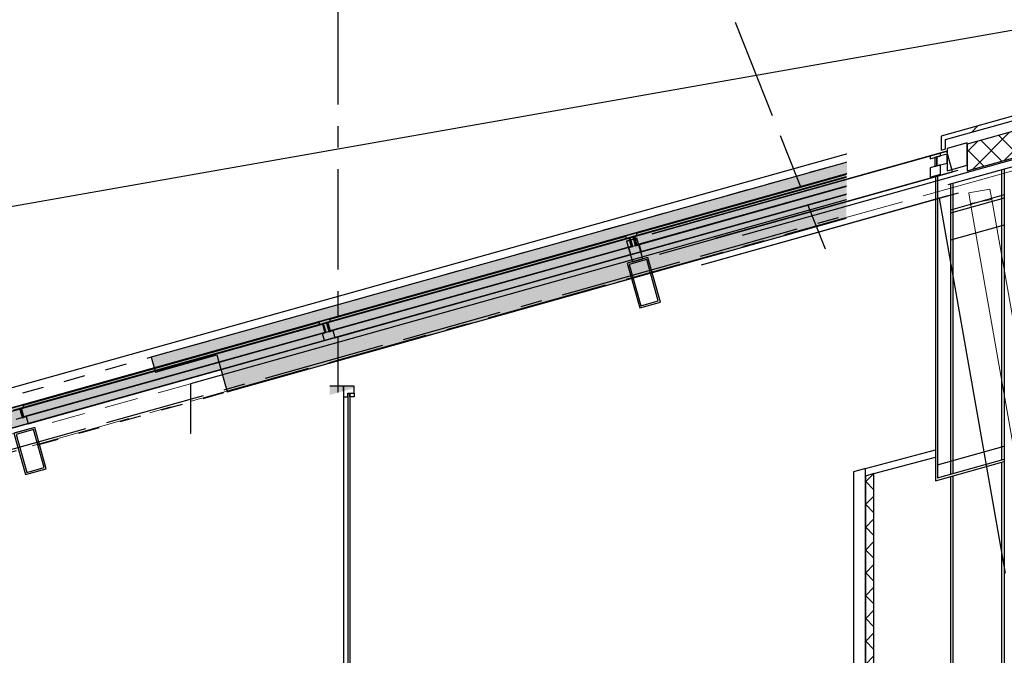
# Model space of a CAD drawing. Extents: x 1006 to 5197, y -24 to 263.
# Tile 27 of 124: x 1031 to 1035.58, y 18.13 to 21.08. Entities that reach past the tile are written whole.
import ezdxf

# ---------------------------------------------------------------- set-up
doc = ezdxf.new("R2010")
doc.units = 0
doc.header["$MEASUREMENT"] = 0
for name, pattern in [('B0701', [0.23412, 0.156, -0.07812]), ('B0702', [0.11737, 0.07812, -0.03925]), ('B0805', [1.366667, 0.566667, -0.1, 0.033333, -0.1, 0.466667, -0.1]), ('Wipeout_Contour', [1000, 0, -1000])]:
    doc.linetypes.add(name, pattern=pattern)
for name, color, linetype in [('21 Buitenwanden', 7, 'Continuous'), ('22 Niet Constr Binnenwanden', 7, 'Continuous'), ('24 Trappen', 7, 'Continuous'), ('27 Daken', 7, 'Continuous'), ('28 Draagconstructies', 7, 'Continuous'), ('99 Aankleding 2D tek', 7, 'Continuous'), ('A Patches', 7, 'Continuous'), ('A Stramien', 7, 'Continuous'), ('Door Markers', 7, 'Continuous'), ('T Tekst_dim 1_ 100', 7, 'Continuous')]:
    doc.layers.add(name, color=color, linetype=linetype)
doc.styles.add('GENERATED_STYLE_3', font='Arial')
doc.styles.get("Standard").update_dxf_attribs({"font": 'txt', "bigfont": 'BIGFONT.SHX'})
doc.dimstyles.new('GENERATED_STYLE__1', dxfattribs={"dimtxt": 0.25, "dimasz": 0.19, "dimexe": 0.18, "dimexo": 0, "dimgap": 0.09, "dimtad": 1, "dimdec": 0, "dimlfac": 1000, "dimzin": 0, "dimdsep": 46, "dimtxsty": 'Standard', "dimblk": 'ARROWHEAD_7', "dimblk1": 'ARROWHEAD_7', "dimblk2": 'ARROWHEAD_7', "dimcen": 0.09, "dimclrd": 7, "dimclre": 7, "dimclrt": 7, "dimadec": 1, "dimazin": 0, "dimtfac": 1, "dimtdec": 4, "dimtmove": 0, "dimatfit": 3, "dimfxl": 0, "dimtolj": 1, "dimtzin": 0, "dimarcsym": 0})
doc.dimstyles.new('GENERATED_STYLE__2', dxfattribs={"dimtxt": 0.25, "dimasz": 0.19, "dimexe": 0.18, "dimexo": 0, "dimgap": 0.09, "dimtad": 1, "dimtih": 1, "dimtoh": 1, "dimdec": 0, "dimlfac": 1000, "dimzin": 0, "dimdsep": 46, "dimtxsty": 'Standard', "dimblk": 'ARROWHEAD_7', "dimblk1": 'ARROWHEAD_7', "dimblk2": 'ARROWHEAD_7', "dimcen": 0.09, "dimclrd": 7, "dimclre": 7, "dimclrt": 7, "dimadec": 1, "dimazin": 0, "dimtfac": 1, "dimtdec": 4, "dimtmove": 0, "dimatfit": 3, "dimfxl": 0, "dimtolj": 1, "dimtzin": 0, "dimarcsym": 0})
doc.dimstyles.new('GENERATED_STYLE__3', dxfattribs={"dimtxt": 0.18, "dimasz": 0.19, "dimexe": 0.18, "dimexo": 0, "dimgap": 0.09, "dimtad": 1, "dimdec": 0, "dimlfac": 1000, "dimzin": 0, "dimdsep": 46, "dimtxsty": 'Standard', "dimblk": 'ARROWHEAD_7', "dimblk1": 'ARROWHEAD_7', "dimblk2": 'ARROWHEAD_7', "dimcen": 0.09, "dimclrd": 7, "dimclre": 7, "dimclrt": 7, "dimadec": 1, "dimazin": 0, "dimtfac": 1, "dimtdec": 4, "dimtmove": 0, "dimatfit": 3, "dimfxl": 0, "dimtolj": 1, "dimtzin": 0, "dimarcsym": 0})
pattern_1 = [(45, (988.21373, 0), (-0.05303301, 0.05303301), []), (135, (988.21373, 0), (0.05303301, 0.05303301), [])]

# ---------------------------------------------------------------- blocks, each defined once
blk = doc.blocks.new('D2d blicht 2 zij bi h 11_2', base_point=(988.2137, 0))
at = {"layer": '22 Niet Constr Binnenwanden', "linetype": 'Continuous'}
for p, q in [((986.8656, 0), (986.8656, 0.91)), ((988.6856, 0), (988.6856, 0.91)), ((987.6964, 0.461), (987.8548, 0.6194)), ((987.6964, 0.6194), (987.8548, 0.461)), ((987.7756, 0.6194), (987.7756, -0.6694)), ((986.1156, 0), (986.1156, -0.05)), ((986.1156, 0), (986.1826, 0)), ((986.1156, 0), (986.1156, -0.05)), ((986.1656, 0), (986.1656, -0.05)), ((987.3037, 0), (986.1826, 0)), ((986.8156, 0), (986.8156, -0.05)), ((986.8656, 0), (986.8656, -0.05)), ((986.8656, 0), (988.6856, 0)), ((986.8656, -0.04), (986.8656, 0)), ((987.2367, 0), (987.3037, 0)), ((987.7756, 0), (987.7756, -0.04)), ((988.6856, 0), (988.6856, -0.05)), ((988.6856, 0), (988.6856, -0.04)), ((988.7356, 0), (988.7356, -0.05)), ((989.1907, 0), (989.1237, 0)), ((990.2619, 0), (989.1907, 0)), ((990.2619, 0), (990.3119, 0)), ((990.2619, 0), (990.2619, -0.05)), ((990.3119, 0), (990.3119, -0.05)), ((990.3119, 0), (990.3119, -0.05)), ((986.1656, -0.015), (986.8156, -0.015)), ((986.1656, -0.03), (986.8156, -0.03)), ((988.6856, -0.04), (986.8656, -0.04)), ((988.7356, -0.015), (990.2619, -0.015)), ((988.7356, -0.03), (990.2619, -0.03)), ((986.1156, -0.05), (986.1826, -0.05)), ((987.3037, -0.05), (986.1826, -0.05)), ((987.2367, -0.05), (987.3037, -0.05)), ((989.1907, -0.05), (989.1237, -0.05)), ((990.2619, -0.05), (989.1907, -0.05)), ((990.2619, -0.05), (990.3119, -0.05)), ((987.6964, -0.6694), (987.8548, -0.511)), ((987.6964, -0.511), (987.8548, -0.6694))]:
    blk.add_line(p, q, dxfattribs=at)
for centre, radius, start, end in [((986.8656, 0), 0.91, 0, 90), ((988.6856, 0), 0.91, 90, 180), ((987.7756, 0.192), 0.0723, 270, 90), ((987.7756, 0.0473), 0.0723, 90, 270), ((987.7756, -0.0973), 0.0723, 270, 90), ((987.7756, -0.242), 0.0723, 90, 270)]:
    blk.add_arc(centre, radius, start, end, dxfattribs=at)
blk = doc.blocks.new('D Marker 11_67', base_point=(988.2137, 0))
at = {"layer": 'Door Markers', "linetype": 'Continuous'}
for p, q in [((989.0306, 0.55), (987.2315, 0.55)), ((987.2315, 0.55), (987.2315, 0.05)), ((989.0306, 0.05), (989.0306, 0.55)), ((987.2315, 0.05), (989.0306, 0.05))]:
    blk.add_line(p, q, dxfattribs=at)
at = {"layer": 'Door Markers', "linetype": 'Continuous', "insert": (988.8782, 0.4044), "char_height": 0.2, "attachment_point": 7, "rotation": 180, "style": 'GENERATED_STYLE_3'}
blk.add_mtext('{N2 dm 1820}', dxfattribs=at)
blk = doc.blocks.new('WALL_123_2', base_point=(1032.5592, 19.3761))
at = {"layer": '22 Niet Constr Binnenwanden', "linetype": 'Continuous', "lineweight": 0}
blk.add_hatch(color=255, dxfattribs=at).paths.add_polyline_path([(1032.5592, 19.3761), (1032.4452, 19.3761), (1032.4452, 15.1798), (1032.5592, 15.1798)], flags=0)
at = {"layer": '22 Niet Constr Binnenwanden', "linetype": 'Continuous'}
for p, q in [((1032.5592, 19.3761), (1032.4452, 19.3761)), ((1032.5592, 15.1798), (1032.4452, 15.1798))]:
    blk.add_line(p, q, dxfattribs=at)
at = {"layer": '22 Niet Constr Binnenwanden', "linetype": 'Continuous', "xscale": -1, "rotation": 270}
blk.add_blockref('D2d blicht 2 zij bi h 11_2', (1032.5592, 17.278), dxfattribs=at)
at = {"layer": 'Door Markers', "rotation": 270}
blk.add_blockref('D Marker 11_67', (1032.5592, 17.278), dxfattribs=at)
blk = doc.blocks.new('ROOF_45_2', base_point=(1015.3564, 13.368))
at = {"layer": '27 Daken', "linetype": 'Continuous', "flags": 128}
blk.add_lwpolyline([(1029.3951, 15.18), (1033.0243, 15.18), (1035.0243, 15.18), (1036.2233, 15.1831), (1036.15, 15.599), (1036.9279, 15.908), (1036.9633, 15.7069), (1041.9117, 17.6726), (1041.9108, 20.258), (1034.8915, 17.4697), (1034.6025, 19.1618), (1029.3951, 17.7012)], dxfattribs=at)
blk = doc.blocks.new('*D345', base_point=(988.2137, 0))
at = {"layer": 'A Stramien', "linetype": 'Continuous'}
for p, q in [((1027.0884, 19.7929), (1026.95, 20.1415)), ((1020.3743, 17.3276), (1027.0657, 19.9857)), ((1013.8894, 14.7515), (1020.3743, 17.3276))]:
    blk.add_line(p, q, dxfattribs=at)
blk.add_circle((1027.0192, 19.9672), 0.05, dxfattribs=at)
at = {"layer": 'A Stramien', "insert": (1023.179, 18.7645), "char_height": 0.25, "attachment_point": 1, "rotation": 21.665}
blk.add_mtext('{7.200}', dxfattribs=at)
blk = doc.blocks.new('ARROWHEAD_7')
at = {"color": 0, "linetype": 'Continuous', "lineweight": 0}
for p, q in [((0, -0.25), (0, 0.25)), ((0, 0), (-1, 0)), ((-0.25, 0), (0.25, 0))]:
    blk.add_line(p, q, dxfattribs=at)
blk.add_circle((0, 0), 0.25, dxfattribs=at)
blk = doc.blocks.new('*D346', base_point=(988.2137, 0))
at = {"layer": 'A Stramien', "linetype": 'Continuous'}
for p, q in [((1033.7798, 22.451), (1033.6414, 22.7995)), ((1027.0657, 19.9857), (1033.7571, 22.6437)), ((1020.3743, 17.3276), (1027.0657, 19.9857))]:
    blk.add_line(p, q, dxfattribs=at)
blk.add_circle((1033.7106, 22.6253), 0.05, dxfattribs=at)
at = {"layer": 'A Stramien', "insert": (1029.8704, 21.4226), "char_height": 0.25, "attachment_point": 1, "rotation": 21.665}
blk.add_mtext('{7.200}', dxfattribs=at)
blk = doc.blocks.new('*D347', base_point=(988.2137, 0))
at = {"layer": 'A Stramien', "linetype": 'Continuous'}
for p, q in [((1040.4712, 25.1091), (1040.3328, 25.4576)), ((1033.7571, 22.6437), (1040.4484, 25.3018)), ((1027.0657, 19.9857), (1033.7571, 22.6437))]:
    blk.add_line(p, q, dxfattribs=at)
blk.add_circle((1040.402, 25.2834), 0.05, dxfattribs=at)
at = {"layer": 'A Stramien', "insert": (1036.5618, 24.0807), "char_height": 0.25, "attachment_point": 1, "rotation": 21.665}
blk.add_mtext('{7.200}', dxfattribs=at)
blk = doc.blocks.new('*D348', base_point=(988.2137, 0))
at = {"layer": 'A Stramien', "linetype": 'Continuous'}
for p, q in [((1047.1626, 27.7672), (1047.0241, 28.1157)), ((1040.4484, 25.3018), (1047.1398, 27.9599)), ((1033.7571, 22.6437), (1040.4484, 25.3018))]:
    blk.add_line(p, q, dxfattribs=at)
blk.add_circle((1047.0934, 27.9415), 0.05, dxfattribs=at)
at = {"layer": 'A Stramien', "insert": (1044.457, 27.217), "char_height": 0.25, "attachment_point": 1, "rotation": 21.665}
blk.add_mtext('{7.200}', dxfattribs=at)
blk = doc.blocks.new('*D349', base_point=(988.2137, 0))
at = {"layer": 'A Stramien', "linetype": 'Continuous'}
for p, q in [((1053.854, 30.4253), (1053.7155, 30.7738)), ((1047.1398, 27.9599), (1053.8312, 30.618)), ((1040.4484, 25.3018), (1047.1398, 27.9599))]:
    blk.add_line(p, q, dxfattribs=at)
at = {"layer": 'A Stramien', "insert": (1049.9445, 29.3969), "char_height": 0.25, "attachment_point": 1, "rotation": 21.665}
blk.add_mtext('{7.200}', dxfattribs=at)
blk = doc.blocks.new('*D350', base_point=(988.2137, 0))
at = {"layer": 'A Stramien', "linetype": 'Continuous'}
for p, q in [((1053.8312, 30.618), (1057.1769, 31.9471)), ((1047.1398, 27.9599), (1053.8312, 30.618))]:
    blk.add_line(p, q, dxfattribs=at)
blk.add_circle((1053.7847, 30.5996), 0.05, dxfattribs=at)
at = {"layer": 'A Stramien', "insert": (1054.9631, 31.3904), "char_height": 0.25, "attachment_point": 1, "rotation": 21.665}
blk.add_mtext('{3.600}', dxfattribs=at)
blk = doc.blocks.new('*D351', base_point=(988.2137, 0))
at = {"layer": 'A Stramien', "linetype": 'Continuous'}
for p, q in [((1063.891, 34.4124), (1063.7526, 34.7609)), ((1063.7753, 34.5682), (1063.9147, 34.6236)), ((1057.1769, 31.9471), (1063.7753, 34.5682)), ((1057.1996, 31.7543), (1057.0612, 32.1029)), ((1053.8312, 30.618), (1057.1769, 31.9471))]:
    blk.add_line(p, q, dxfattribs=at)
for centre in [(1063.8218, 34.5867), (1057.1304, 31.9286)]:
    blk.add_circle(centre, 0.05, dxfattribs=at)
at = {"layer": 'A Stramien', "insert": (1059.9816, 33.384), "char_height": 0.25, "attachment_point": 1, "rotation": 21.665}
blk.add_mtext('{7.200}', dxfattribs=at)
blk = doc.blocks.new('*D354', base_point=(988.2137, 0))
at = {"layer": 'A Stramien', "linetype": 'Continuous'}
for p, q in [((1030.6771, 33.5873), (1030.6771, 33.9623)), ((1032.4831, 33.5873), (1032.4831, 33.9623)), ((1012.9921, 33.7748), (1030.7271, 33.7748)), ((1030.7271, 33.7748), (1032.5331, 33.7748))]:
    blk.add_line(p, q, dxfattribs=at)
for centre in [(1030.6771, 33.7748), (1032.4831, 33.7748)]:
    blk.add_circle(centre, 0.05, dxfattribs=at)
at = {"layer": 'A Stramien', "insert": (1031.1671, 34.0748), "char_height": 0.25, "attachment_point": 1}
blk.add_mtext('{1.806}', dxfattribs=at)
blk = doc.blocks.new('*D355', base_point=(988.2137, 0))
at = {"layer": 'A Stramien', "linetype": 'Continuous'}
for p, q in [((1032.4831, 33.5873), (1032.4831, 33.9623)), ((1044.0071, 33.5873), (1044.0071, 33.9623)), ((1030.7271, 33.7748), (1032.5331, 33.7748)), ((1032.5331, 33.7748), (1044.0571, 33.7748))]:
    blk.add_line(p, q, dxfattribs=at)
for centre in [(1032.4831, 33.7748), (1044.0071, 33.7748)]:
    blk.add_circle(centre, 0.05, dxfattribs=at)
at = {"layer": 'A Stramien', "insert": (1037.7404, 34.0748), "char_height": 0.25, "attachment_point": 1}
blk.add_mtext('{11.524}', dxfattribs=at)
blk = doc.blocks.new('*D356', base_point=(988.2137, 0))
at = {"layer": 'A Stramien', "linetype": 'Continuous'}
for p, q in [((1044.0071, 33.5873), (1044.0071, 33.9623)), ((1049.8006, 33.5873), (1049.8006, 33.9623)), ((1032.5331, 33.7748), (1044.0571, 33.7748)), ((1044.0571, 33.7748), (1049.8506, 33.7748))]:
    blk.add_line(p, q, dxfattribs=at)
for centre in [(1044.0071, 33.7748), (1049.8006, 33.7748)]:
    blk.add_circle(centre, 0.05, dxfattribs=at)
at = {"layer": 'A Stramien', "insert": (1046.4909, 34.0748), "char_height": 0.25, "attachment_point": 1}
blk.add_mtext('{5.794}', dxfattribs=at)
blk = doc.blocks.new('*D357', base_point=(988.2137, 0))
at = {"layer": 'A Stramien', "linetype": 'Continuous'}
for p, q in [((1049.8006, 33.5873), (1049.8006, 33.9623)), ((1055.5648, 33.5873), (1055.5648, 33.9623)), ((1044.0571, 33.7748), (1049.8506, 33.7748)), ((1049.8506, 33.7748), (1055.6148, 33.7748))]:
    blk.add_line(p, q, dxfattribs=at)
for centre in [(1049.8006, 33.7748), (1055.5648, 33.7748)]:
    blk.add_circle(centre, 0.05, dxfattribs=at)
at = {"layer": 'A Stramien', "insert": (1052.2697, 34.0748), "char_height": 0.25, "attachment_point": 1}
blk.add_mtext('{5.764}', dxfattribs=at)
blk = doc.blocks.new('*D358', base_point=(988.2137, 0))
at = {"layer": 'A Stramien', "linetype": 'Continuous'}
for p, q in [((1055.5648, 33.5873), (1055.5648, 33.9623)), ((1061.1964, 33.5873), (1061.1964, 33.9623)), ((1049.8506, 33.7748), (1055.6148, 33.7748)), ((1055.6148, 33.7748), (1061.2464, 33.7748))]:
    blk.add_line(p, q, dxfattribs=at)
for centre in [(1055.5648, 33.7748), (1061.1964, 33.7748)]:
    blk.add_circle(centre, 0.05, dxfattribs=at)
at = {"layer": 'A Stramien', "insert": (1057.9676, 34.0748), "char_height": 0.25, "attachment_point": 1}
blk.add_mtext('{5.632}', dxfattribs=at)
blk = doc.blocks.new('*D359', base_point=(988.2137, 0))
at = {"layer": 'A Stramien', "linetype": 'Continuous'}
for p, q in [((1061.1964, 33.5873), (1061.1964, 33.9623)), ((1067.2372, 33.5873), (1067.2372, 33.9623)), ((1055.6148, 33.7748), (1061.2464, 33.7748)), ((1061.2464, 33.7748), (1067.1872, 33.7748)), ((1067.1872, 33.7748), (1067.3372, 33.7748))]:
    blk.add_line(p, q, dxfattribs=at)
for centre in [(1061.1964, 33.7748), (1067.2372, 33.7748)]:
    blk.add_circle(centre, 0.05, dxfattribs=at)
at = {"layer": 'A Stramien', "insert": (1063.8039, 34.0748), "char_height": 0.25, "attachment_point": 1}
blk.add_mtext('{6.041}', dxfattribs=at)
blk = doc.blocks.new('*D364', base_point=(988.2137, 0))
at = {"layer": 'A Stramien', "linetype": 'Continuous'}
for p, q in [((1043.4001, -2.1848), (1043.4001, -1.8098)), ((1046.4001, -2.1848), (1046.4001, -1.8098)), ((1032.5331, -1.9973), (1043.4501, -1.9973)), ((1043.4501, -1.9973), (1046.4501, -1.9973))]:
    blk.add_line(p, q, dxfattribs=at)
for centre in [(1043.4001, -1.9973), (1046.4001, -1.9973)]:
    blk.add_circle(centre, 0.05, dxfattribs=at)
at = {"layer": 'A Stramien', "insert": (1044.4871, -1.6973), "char_height": 0.25, "attachment_point": 1}
blk.add_mtext('{3.000}', dxfattribs=at)
blk = doc.blocks.new('*D365', base_point=(988.2137, 0))
at = {"layer": 'A Stramien', "linetype": 'Continuous'}
for p, q in [((1046.4001, -2.1848), (1046.4001, -1.8098)), ((1053.6001, -2.1848), (1053.6001, -1.8098)), ((1043.4501, -1.9973), (1046.4501, -1.9973)), ((1046.4501, -1.9973), (1053.6501, -1.9973))]:
    blk.add_line(p, q, dxfattribs=at)
for centre in [(1046.4001, -1.9973), (1053.6001, -1.9973)]:
    blk.add_circle(centre, 0.05, dxfattribs=at)
at = {"layer": 'A Stramien', "insert": (1049.5871, -1.6973), "char_height": 0.25, "attachment_point": 1}
blk.add_mtext('{7.200}', dxfattribs=at)
blk = doc.blocks.new('*D410', base_point=(988.2137, 0))
at = {"layer": 'A Stramien', "linetype": 'Continuous'}
for p, q in [((1036.0447, 20.9169), (1035.9796, 21.2862)), ((1035.9629, 21.0928), (1036.1106, 21.1189)), ((1021.1434, 18.4798), (1035.9629, 21.0928)), ((1014.4135, 17.2931), (1021.1434, 18.4798))]:
    blk.add_line(p, q, dxfattribs=at)
blk.add_circle((1036.0121, 21.1015), 0.05, dxfattribs=at)
at = {"layer": 'A Stramien', "insert": (1028.004, 19.9941), "char_height": 0.25, "attachment_point": 1, "rotation": 10}
blk.add_mtext('{15.148}', dxfattribs=at)
blk = doc.blocks.new('ROOF_46_2', base_point=(1041.8905, 22.2177))
at = {"layer": '27 Daken', "linetype": 'Continuous', "flags": 128}
blk.add_lwpolyline([(1036.5903, 20.7314), (1031.7977, 19.3874), (1031.7977, 13.0972), (1036.5903, 15.001)], close=True, dxfattribs=at)
at = {"layer": '27 Daken', "color": 255, "linetype": 'B0701', "lineweight": 0, "flags": 128}
blk.add_lwpolyline([(1031.7977, 19.3874), (1021.648, 16.5412), (1021.648, 0.8324), (1031.7977, 0.6634)], dxfattribs=at)
blk = doc.blocks.new('WALL_352_2', base_point=(1035.4865, 20.5424))
at = {"color": 254, "linetype": 'Wipeout_Contour', "lineweight": 0, "ltscale": 4107.915058}
blk.add_wipeout([(1035.4865, 20.5424), (1018.1683, 15.6858), (1018.1975, 15.5995), (1035.4143, 20.4276)], dxfattribs=at).dxf.layer = '21 Buitenwanden'
at = {"layer": '21 Buitenwanden', "linetype": 'Continuous'}
for p, q in [((1035.4865, 20.5424), (1018.1683, 15.6858)), ((1018.1975, 15.5995), (1035.4143, 20.4276))]:
    blk.add_line(p, q, dxfattribs=at)
blk = doc.blocks.new('WALL_351_2', base_point=(1035.4865, 20.5424))
at = {"color": 254, "linetype": 'Wipeout_Contour', "lineweight": 0, "ltscale": 4143.152163}
blk.add_wipeout([(1035.4143, 20.4276), (1035.7404, 18.5782), (1035.8002, 18.7634), (1035.4865, 20.5424)], dxfattribs=at).dxf.layer = '21 Buitenwanden'
at = {"layer": '21 Buitenwanden', "linetype": 'Continuous'}
for p, q in [((1035.8002, 18.7634), (1035.4865, 20.5424)), ((1035.4143, 20.4276), (1035.7404, 18.5782))]:
    blk.add_line(p, q, dxfattribs=at)
blk = doc.blocks.new('SSN_HOOFDVLIESGEVEL DEEL 6b', base_point=(988.2137, 0))
at = {"layer": '21 Buitenwanden', "linetype": 'Continuous', "lineweight": 0}
for points in [[(997.1144, -0.091), (997.1144, 0), (979.3131, 0), (979.3131, -0.091)], [(979.3631, 0), (979.3131, 0), (979.3131, -0.013), (979.3311, -0.013), (979.3311, -0.057), (979.3131, -0.057), (979.3131, -0.091), (979.3631, -0.091), (979.3631, -0.057), (979.3451, -0.057), (979.3451, -0.013), (979.3631, -0.013)], [(980.8594, 0), (980.8094, 0), (980.8094, -0.013), (980.8274, -0.013), (980.8274, -0.057), (980.8094, -0.057), (980.8094, -0.091), (980.8594, -0.091), (980.8594, -0.057), (980.8414, -0.057), (980.8414, -0.013), (980.8594, -0.013)], [(982.3394, 0), (982.2894, 0), (982.2894, -0.013), (982.3074, -0.013), (982.3074, -0.057), (982.2894, -0.057), (982.2894, -0.091), (982.3394, -0.091), (982.3394, -0.057), (982.3214, -0.057), (982.3214, -0.013), (982.3394, -0.013)], [(983.8194, 0), (983.7694, 0), (983.7694, -0.013), (983.7874, -0.013), (983.7874, -0.057), (983.7694, -0.057), (983.7694, -0.091), (983.8194, -0.091), (983.8194, -0.057), (983.8014, -0.057), (983.8014, -0.013), (983.8194, -0.013)], [(980.8208, -0.055), (980.8208, -0.015), (979.3517, -0.015), (979.3517, -0.055)], [(982.3008, -0.055), (982.3008, -0.015), (980.8476, -0.015), (980.8476, -0.055)], [(983.7808, -0.055), (983.7808, -0.015), (982.3276, -0.015), (982.3276, -0.055)]]:
    blk.add_hatch(color=255, dxfattribs=at).paths.add_polyline_path(points, flags=0)
at = {"layer": '21 Buitenwanden', "linetype": 'Continuous'}
for p, q in [((997.1144, 0), (979.3131, 0)), ((979.3131, 0), (979.3131, -0.091)), ((979.3631, 0), (979.3131, 0)), ((979.3131, 0), (979.3131, -0.013)), ((979.3131, 0), (979.3131, -0.091)), ((979.3131, 0), (979.3131, -0.013)), ((979.3131, 0), (979.3631, 0)), ((979.3631, -0.013), (979.3631, 0)), ((980.8594, 0), (980.8094, 0)), ((980.8094, 0), (980.8094, -0.013)), ((980.8094, 0), (980.8094, -0.013)), ((980.8094, 0), (980.8594, 0)), ((980.8594, -0.013), (980.8594, 0)), ((982.3394, 0), (982.2894, 0)), ((982.2894, 0), (982.2894, -0.013)), ((982.2894, 0), (982.2894, -0.013)), ((982.2894, 0), (982.3394, 0)), ((982.3394, -0.013), (982.3394, 0)), ((983.8194, 0), (983.7694, 0)), ((983.7694, 0), (983.7694, -0.013)), ((983.7694, 0), (983.7694, -0.013)), ((983.7694, 0), (983.8194, 0)), ((979.3131, -0.013), (979.3311, -0.013)), ((979.3131, -0.013), (979.3631, -0.013)), ((979.3311, -0.013), (979.3311, -0.057)), ((979.3311, -0.057), (979.3311, -0.013)), ((979.3451, -0.057), (979.3451, -0.013)), ((979.3451, -0.013), (979.3631, -0.013)), ((979.3451, -0.057), (979.3451, -0.013)), ((980.8208, -0.015), (979.3517, -0.015)), ((979.3517, -0.015), (979.3517, -0.055)), ((979.3631, -0.003), (980.8094, -0.003)), ((979.3631, -0.013), (980.8094, -0.013)), ((980.8094, -0.013), (980.8274, -0.013)), ((980.8094, -0.013), (980.8594, -0.013)), ((980.8208, -0.055), (980.8208, -0.015)), ((981.082, -0.015), (980.8208, -0.015)), ((980.8208, -0.015), (980.8208, -0.055)), ((980.8274, -0.013), (980.8274, -0.057)), ((980.8274, -0.057), (980.8274, -0.013)), ((980.8414, -0.057), (980.8414, -0.013)), ((980.8414, -0.013), (980.8594, -0.013)), ((980.8414, -0.057), (980.8414, -0.013)), ((982.3008, -0.015), (980.8476, -0.015)), ((980.8476, -0.015), (980.8476, -0.055)), ((980.8594, -0.003), (982.2894, -0.003)), ((980.8594, -0.013), (982.2894, -0.013)), ((980.8594, -0.015), (982.3008, -0.015)), ((982.2894, -0.013), (982.3074, -0.013)), ((982.2894, -0.013), (982.3394, -0.013)), ((982.3008, -0.055), (982.3008, -0.015)), ((982.562, -0.015), (982.3008, -0.015)), ((982.3008, -0.015), (982.3008, -0.055)), ((982.3074, -0.013), (982.3074, -0.057)), ((982.3074, -0.057), (982.3074, -0.013)), ((982.3214, -0.057), (982.3214, -0.013)), ((982.3214, -0.013), (982.3394, -0.013)), ((982.3214, -0.057), (982.3214, -0.013)), ((983.7808, -0.015), (982.3276, -0.015)), ((982.3276, -0.015), (982.3276, -0.055)), ((982.3394, -0.003), (983.7694, -0.003)), ((982.3394, -0.013), (983.7694, -0.013)), ((982.3394, -0.015), (983.7808, -0.015)), ((983.7694, -0.013), (983.7874, -0.013)), ((983.7694, -0.013), (983.8194, -0.013)), ((983.7808, -0.055), (983.7808, -0.015)), ((984.042, -0.015), (983.7808, -0.015)), ((983.7808, -0.015), (983.7808, -0.055)), ((983.7874, -0.013), (983.7874, -0.057)), ((983.7874, -0.057), (983.7874, -0.013)), ((979.3311, -0.057), (979.3131, -0.057)), ((979.3131, -0.057), (979.3131, -0.091)), ((979.3131, -0.057), (979.3131, -0.091)), ((979.3131, -0.057), (979.3631, -0.057)), ((979.3131, -0.091), (997.1144, -0.091)), ((979.3131, -0.091), (979.3631, -0.091)), ((979.3131, -0.091), (982.3394, -0.091)), ((997.1144, -0.091), (979.3131, -0.091)), ((979.3631, -0.057), (979.3451, -0.057)), ((979.3517, -0.055), (980.8208, -0.055)), ((979.3631, -0.091), (979.3631, -0.057)), ((979.3631, -0.057), (980.8094, -0.057)), ((979.3631, -0.091), (980.8094, -0.091)), ((980.8094, -0.091), (979.3631, -0.091)), ((980.8094, -0.091), (979.3631, -0.091)), ((979.3631, -0.091), (980.8094, -0.091)), ((980.8094, -0.091), (979.3631, -0.091)), ((979.3631, -0.091), (980.8094, -0.091)), ((979.3631, -0.091), (980.8094, -0.091)), ((980.8094, -0.091), (979.3631, -0.091)), ((979.3631, -0.091), (980.8094, -0.091)), ((980.8094, -0.091), (979.3631, -0.091)), ((980.8274, -0.057), (980.8094, -0.057)), ((980.8094, -0.057), (980.8094, -0.091)), ((980.8094, -0.057), (980.8094, -0.091)), ((980.8094, -0.057), (980.8594, -0.057)), ((980.8094, -0.091), (980.8594, -0.091)), ((980.8594, -0.057), (980.8414, -0.057)), ((980.8476, -0.055), (982.3008, -0.055)), ((980.8594, -0.091), (980.8594, -0.057)), ((980.8594, -0.057), (982.2894, -0.057)), ((980.8594, -0.091), (982.2894, -0.091)), ((982.2894, -0.091), (980.8594, -0.091)), ((982.2894, -0.091), (980.8594, -0.091)), ((980.8594, -0.091), (982.2894, -0.091)), ((982.2894, -0.091), (980.8594, -0.091)), ((980.8594, -0.091), (982.2894, -0.091)), ((980.8594, -0.091), (982.2894, -0.091)), ((982.2894, -0.091), (980.8594, -0.091)), ((980.8594, -0.091), (982.2894, -0.091)), ((982.2894, -0.091), (980.8594, -0.091)), ((982.3074, -0.057), (982.2894, -0.057)), ((982.2894, -0.057), (982.2894, -0.091)), ((982.2894, -0.057), (982.2894, -0.091)), ((982.2894, -0.057), (982.3394, -0.057)), ((982.2894, -0.091), (982.3394, -0.091)), ((982.3394, -0.057), (982.3214, -0.057)), ((982.3276, -0.055), (983.7808, -0.055)), ((982.3394, -0.091), (982.3394, -0.057)), ((982.3394, -0.057), (983.7694, -0.057)), ((982.3394, -0.091), (983.7694, -0.091)), ((983.7694, -0.091), (982.3394, -0.091)), ((983.7694, -0.091), (982.3394, -0.091)), ((982.3394, -0.091), (983.7694, -0.091)), ((983.7694, -0.091), (982.3394, -0.091)), ((982.3394, -0.091), (983.7694, -0.091)), ((982.3394, -0.091), (983.7694, -0.091)), ((983.7694, -0.091), (982.3394, -0.091)), ((982.3394, -0.091), (983.7694, -0.091)), ((983.7694, -0.091), (982.3394, -0.091)), ((983.7874, -0.057), (983.7694, -0.057)), ((983.7694, -0.057), (983.7694, -0.091)), ((983.7694, -0.057), (983.7694, -0.091)), ((983.7694, -0.057), (983.8194, -0.057)), ((983.7694, -0.091), (983.8194, -0.091))]:
    blk.add_line(p, q, dxfattribs=at)
blk = doc.blocks.new('WALL_354_2', base_point=(1035.4865, 20.5424))
at = {"layer": '21 Buitenwanden', "linetype": 'Continuous'}
h = blk.add_hatch(dxfattribs=at)
h.set_pattern_fill('13_45gr_isolatie_0002', color=256, style=0, pattern_type=2)
h.set_pattern_definition(pattern_1)
h.paths.add_polyline_path([(1035.4143, 20.4276), (1035.4865, 20.5424), (1035.3092, 20.4926), (1035.3337, 20.405)], flags=0)
for p, q in [((1035.4865, 20.5424), (1035.3092, 20.4926)), ((1035.3092, 20.4926), (1035.3337, 20.405)), ((1035.3337, 20.405), (1035.4143, 20.4276))]:
    blk.add_line(p, q, dxfattribs=at)
at = {"layer": '21 Buitenwanden', "linetype": 'Continuous', "xscale": -1, "rotation": 15.66500554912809}
blk.add_blockref('SSN_HOOFDVLIESGEVEL DEEL 6b', (1026.7392, 18.0893), dxfattribs=at)
blk = doc.blocks.new('COLUMN_4_2', base_point=(1031.0524, 19.0746))
at = {"layer": '28 Draagconstructies', "linetype": 'Continuous', "flags": 128}
for points in [[(1031.0313, 18.9648), (1031.1276, 18.9918), (1031.0736, 19.1844), (1030.9773, 19.1574)], [(1031.0368, 18.9747), (1031.1177, 18.9973), (1031.068, 19.1745), (1030.9872, 19.1518)]]:
    blk.add_lwpolyline(points, close=True, dxfattribs=at)
blk = doc.blocks.new('BEAM_346_2', base_point=(1041.544, 22.2951))
at = {"layer": '21 Buitenwanden', "linetype": 'Continuous'}
blk.add_hatch(color=256, dxfattribs=at).paths.add_polyline_path([(1031.6154, 19.5108), (1031.6348, 19.4419), (1031.9201, 19.5219), (1031.9684, 19.3497), (1036.9577, 20.7489), (1036.8901, 20.99)], flags=0)
at = {"layer": '21 Buitenwanden', "linetype": 'B0702'}
for p, q in [((1036.8901, 20.99), (1021.4951, 16.6728)), ((1036.9577, 20.7489), (1021.5627, 16.4316))]:
    blk.add_line(p, q, dxfattribs=at)
at = {"layer": '21 Buitenwanden', "linetype": 'Continuous'}
for p, q in [((1036.8901, 20.99), (1031.6154, 19.5108)), ((1031.9684, 19.3497), (1036.9577, 20.7489)), ((1031.6154, 19.5108), (1031.6348, 19.4419)), ((1031.6348, 19.4419), (1031.9201, 19.5219)), ((1031.9201, 19.5219), (1031.9684, 19.3497))]:
    blk.add_line(p, q, dxfattribs=at)
blk = doc.blocks.new('214 2de hoek7_2376_2', base_point=(1030.6457, 12.4184))
at = {"color": 254, "linetype": 'Wipeout_Contour', "lineweight": 0, "ltscale": 9301.549139}
blk.add_wipeout([(1033.6189, 19.6645), (1030.6541, 18.8333), (1030.6541, 12.4184), (1031.1241, 12.4184), (1031.1241, 12.5801), (1036.4865, 14.7103), (1036.4865, 21.0163), (1034.8513, 20.5972), (1034.8439, 20.0079)], dxfattribs=at).dxf.layer = 'A Patches'
at = {"layer": 'A Patches', "linetype": 'Continuous'}
h = blk.add_hatch(dxfattribs=at)
h.set_pattern_fill('10_Baksteen_0002', color=256, style=0, pattern_type=2)
h.set_pattern_definition([(45, (988.21373, 0), (-0.459619, 0.459619), []), (45, (988.1218, 0.0919), (-0.459619, 0.459619), [])])
h.paths.add_polyline_path([(1035.2873, 20.4737), (1035.3063, 20.479), (1035.3063, 20.5227), (1035.9922, 20.715), (1035.9922, 20.7357), (1035.2873, 20.5381)], flags=0)
h = blk.add_hatch(dxfattribs=at)
h.set_pattern_fill('13_45gr_isolatie_0002', color=256, style=0, pattern_type=2)
h.set_pattern_definition(pattern_1)
h.paths.add_polyline_path([(1035.9591, 20.6555), (1035.4077, 20.5012), (1035.4077, 20.3766), (1035.9591, 20.5313)], flags=0)
h = blk.add_hatch(dxfattribs=at)
h.set_pattern_fill('13_45gr_isolatie_0002', color=256, style=0, pattern_type=2)
h.set_pattern_definition(pattern_1)
h.paths.add_polyline_path([(1034.9746, 15.1708), (1034.9746, 18.9697), (1034.9346, 18.9585), (1034.9346, 15.1708)], flags=0)
for p, q in [((1035.9922, 20.7357), (1035.2873, 20.5381)), ((1035.3063, 20.5227), (1035.9922, 20.715)), ((1035.9591, 20.6555), (1035.4077, 20.5012)), ((1036.017, 20.5407), (1034.3615, 20.0765)), ((1035.2873, 20.5381), (1035.2873, 20.4737)), ((1035.3063, 20.479), (1035.3063, 20.5227)), ((1035.4077, 20.5071), (1035.3146, 20.4813)), ((1035.4077, 20.3766), (1035.9591, 20.5313)), ((1035.4077, 20.4025), (1035.4077, 20.5071)), ((1035.313, 20.4679), (1033.9443, 20.0841)), ((1035.2833, 20.4596), (1035.2351, 20.4461)), ((1035.313, 20.4679), (1035.2649, 20.4544)), ((1035.2649, 20.4544), (1035.313, 20.4679)), ((1035.2833, 20.4461), (1035.2833, 20.4596)), ((1035.2873, 20.4737), (1035.3063, 20.479)), ((1035.34, 20.3717), (1035.313, 20.4679)), ((1035.3146, 20.4813), (1035.3146, 20.3764)), ((1035.4077, 20.5012), (1035.4077, 20.3766)), ((1035.2649, 20.4544), (1033.9443, 20.0841)), ((1033.9443, 20.0841), (1035.2649, 20.4544)), ((1035.2351, 20.4461), (1035.2351, 20.4326)), ((1035.2351, 20.4326), (1035.2833, 20.4461)), ((1035.2665, 20.4414), (1035.2581, 20.439)), ((1035.2581, 20.439), (1035.2581, 20.3975)), ((1035.3146, 20.4549), (1035.2665, 20.4414)), ((1035.2665, 20.4414), (1035.2665, 20.3998)), ((1035.2665, 20.3998), (1035.2665, 20.4414)), ((1035.2665, 20.3998), (1035.3146, 20.4133)), ((1035.3146, 20.4133), (1035.3146, 20.4549)), ((1035.2833, 20.4045), (1035.2351, 20.391)), ((1035.2351, 20.391), (1035.2351, 20.3482)), ((1035.2581, 20.3975), (1035.2665, 20.3998)), ((1035.3641, 20.3784), (1035.2678, 20.3514)), ((1035.2833, 20.3617), (1035.2833, 20.4045)), ((1035.2919, 20.3582), (1035.34, 20.3717)), ((1035.2919, 20.3582), (1035.34, 20.3717)), ((1035.3146, 20.3764), (1035.4077, 20.4025)), ((1035.6141, 20.3945), (1035.3173, 20.3113)), ((1035.5677, 20.3815), (1035.5677, 19.0334)), ((1035.5797, 20.3848), (1035.5797, 14.5904)), ((1033.9782, 19.9897), (1035.2919, 20.3582)), ((1035.2919, 20.3582), (1034.2355, 20.0619)), ((1035.2351, 20.3482), (1035.2833, 20.3617)), ((1035.2597, 20.3551), (1035.2597, 18.9367)), ((1035.2697, 20.3551), (1035.2697, 18.9499)), ((1034.1731, 19.9406), (1035.367, 20.2754)), ((1035.3297, 20.3147), (1035.3297, 18.9667)), ((1035.3417, 20.3181), (1035.3417, 18.9701)), ((1034.1731, 19.9406), (1035.3189, 20.2619)), ((1035.277, 20.2501), (1035.5843, 18.507)), ((1035.5797, 20.2646), (1035.3297, 20.1945)), ((1035.5797, 20.2496), (1035.3297, 20.1795)), ((1035.5797, 20.1248), (1035.3297, 20.0547)), ((1033.8726, 20.064), (1033.8245, 20.0505)), ((1033.8245, 20.0505), (1033.8726, 20.064)), ((1033.8245, 20.0505), (1033.8515, 19.9542)), ((1033.8996, 19.9677), (1033.8726, 20.064)), ((1033.9237, 19.9745), (1033.8274, 19.9475)), ((1033.9181, 19.9646), (1033.8373, 19.9419)), ((1033.8515, 19.9542), (1033.8996, 19.9677)), ((1033.8515, 19.9542), (1033.8996, 19.9677)), ((1033.9721, 19.772), (1033.9181, 19.9646)), ((1033.982, 19.7665), (1033.9237, 19.9745)), ((1033.8274, 19.9475), (1033.8857, 19.7395)), ((1033.8373, 19.9419), (1033.8913, 19.7493)), ((1033.8913, 19.7493), (1033.9721, 19.772)), ((1033.8857, 19.7395), (1033.982, 19.7665)), ((1035.2697, 19.0099), (1035.5797, 19.0968)), ((1034.9346, 18.9927), (1035.2597, 19.0798)), ((1034.9746, 18.9697), (1035.2597, 19.0461)), ((1034.9346, 18.9927), (1034.8797, 18.9772)), ((1034.9346, 15.1708), (1034.9346, 18.9927)), ((1035.2597, 18.9367), (1035.5797, 19.0264)), ((1035.2697, 18.9499), (1035.5797, 19.0368)), ((1035.5677, 19.0231), (1035.5677, 14.5856)), ((1034.8797, 18.9772), (1034.8797, 15.1708)), ((1034.9746, 18.9697), (1034.9346, 18.9585)), ((1034.9346, 18.9585), (1034.9346, 15.1708)), ((1034.9746, 15.1708), (1034.9746, 18.9697)), ((1035.3297, 18.9563), (1035.3297, 14.4911)), ((1035.3417, 18.9597), (1035.3417, 14.4959))]:
    blk.add_line(p, q, dxfattribs=at)
at = {"layer": 'A Patches', "color": 1, "linetype": 'B0805', "lineweight": 13}
blk.add_line((1036.4865, 20.6205), (1030.6457, 18.9825), dxfattribs=at)
at = {"layer": 'A Patches', "color": 250, "linetype": 'Continuous', "lineweight": 0}
for p, q in [((1035.4148, 20.2748), (1035.5133, 20.2922)), ((1035.4148, 20.2748), (1035.5133, 20.2922)), ((1035.4148, 20.2748), (1035.5133, 20.2922)), ((1035.4235, 20.2256), (1035.4148, 20.2748)), ((1035.4235, 20.2256), (1035.4148, 20.2748)), ((1035.4235, 20.2256), (1035.4148, 20.2748)), ((1035.4235, 20.2256), (1035.4148, 20.2748)), ((1035.4235, 20.2256), (1035.4148, 20.2748)), ((1035.5133, 20.2922), (1035.5219, 20.2429)), ((1035.5133, 20.2922), (1035.5219, 20.2429)), ((1035.5219, 20.2429), (1035.5133, 20.2922)), ((1035.5219, 20.2429), (1035.5133, 20.2922)), ((1035.5133, 20.2922), (1035.5219, 20.2429)), ((1035.5219, 20.2429), (1035.4235, 20.2256)), ((1035.5219, 20.2429), (1035.4235, 20.2256)), ((1035.5219, 20.2429), (1035.4235, 20.2256)), ((1035.5219, 20.2429), (1035.7651, 18.8642)), ((1035.5219, 20.2429), (1035.7651, 18.8642)), ((1035.6666, 18.8468), (1035.4235, 20.2256)), ((1035.6666, 18.8468), (1035.4235, 20.2256))]:
    blk.add_line(p, q, dxfattribs=at)
blk = doc.blocks.new('*D631', base_point=(988.2137, 0))
at = {"layer": 'T Tekst_dim 1_ 100', "linetype": 'Continuous'}
for p, q in [((1030.9197, 19.5479), (1030.8185, 19.909)), ((1030.8209, 19.7149), (1030.9654, 19.7554)), ((1029.4922, 19.3423), (1030.8209, 19.7149)), ((1029.4947, 19.1483), (1029.3934, 19.5094)), ((1028.0672, 18.9427), (1029.4922, 19.3423))]:
    blk.add_line(p, q, dxfattribs=at)
blk.add_circle((1030.8691, 19.7284), 0.05, dxfattribs=at)
at = {"layer": 'T Tekst_dim 1_ 100', "insert": (1029.8009, 19.6532), "char_height": 0.18, "attachment_point": 1, "rotation": 15.665, "style": 'GENERATED_STYLE_3'}
blk.add_mtext('{1.480}', dxfattribs=at)

msp = doc.modelspace()

# ---------------------------------------------------------------- linework, layer by layer
at = {"layer": '99 Aankleding 2D tek', "linetype": 'Continuous', "flags": 128}
msp.add_lwpolyline([(1036.0187, 20.7836), (1018.1067, 15.7662), (1012.6551, 13.6006), (1012.6555, 0), (1015.6667, 0)], dxfattribs=at)
at = {"layer": 'A Stramien', "linetype": 'B0805', "flags": 128}
for points in [[(1008.1189, 7.3691), (1092.5526, 40.9097)], [(1032.4831, 34.1517), (1032.4831, -2.762)], [(1054.772, 25.7574), (1007.0252, 12.3678)], [(1033.48, 23.2059), (1044.0526, -3.4092)]]:
    msp.add_lwpolyline(points, dxfattribs=at)

# ---------------------------------------------------------------- block references
at = {"layer": '22 Niet Constr Binnenwanden'}
msp.add_blockref('WALL_123_2', (1032.5592, 19.3761), dxfattribs=at)
at = {"layer": '27 Daken', "color": 255, "linetype": 'Continuous', "lineweight": 0}
msp.add_blockref('ROOF_46_2', (1041.8905, 22.2177), dxfattribs=at)
at = {"layer": '27 Daken', "linetype": 'Continuous'}
msp.add_blockref('ROOF_45_2', (1015.3564, 13.368), dxfattribs=at)

# ---------------------------------------------------------------- dimensions: what is measured, and where the dimension line sits
at = {"layer": 'A Stramien', "linetype": 'Continuous'}
for base, p1, p2, angle, picture, middle in [((1020.3278, 17.3091), (1070.9109, -2.762), (1078.6582, -2.762), 21.665, '*D351', (1060.4685, 33.4429)), ((1020.3278, 17.3091), (1067.0373, -2.762), (1070.9109, -2.762), 21.665, '*D350', (1055.45, 31.4494)), ((1020.3278, 17.3091), (1059.29, -2.762), (1067.0373, -2.762), 21.665, '*D349', (1050.4315, 29.4558)), ((1020.3278, 17.3091), (1051.5427, -2.762), (1059.29, -2.762), 21.665, '*D348', (1044.9439, 27.2759)), ((1020.3278, 17.3091), (1044.0526, -3.4092), (1051.5427, -2.762), 21.665, '*D347', (1037.0487, 24.1396)), ((1021.0942, 18.4711), (1021.0729, 18.5915), (1035.4996, 24.0082), 10, '*D410', (1028.5966, 19.9717)), ((1020.3278, 17.3091), (1036.0482, -2.762), (1044.0526, -3.4092), 21.665, '*D346', (1030.3573, 21.4815)), ((1020.3278, 17.3091), (1022.0742, 12.9128), (1036.0482, -2.762), 21.665, '*D345', (1023.6659, 18.8234))]:
    dim = msp.add_linear_dim(base=base, p1=p1, p2=p2, angle=angle, dimstyle='GENERATED_STYLE__1', dxfattribs=at)
    dim.commit()
    dim.dimension.update_dxf_attribs({"geometry": picture, "text_midpoint": middle})
for base, p1, p2, picture, middle in [((1012.9421, 33.7748), (1030.6771, 34.1517), (1032.4831, -2.762), '*D354', (1031.6414, 33.9498)), ((1012.9421, 33.7748), (1032.4831, -2.762), (1044.0071, -1.0535), '*D355', (1038.32, 33.9498)), ((1012.942055, 33.77478), (1044.007097, -1.053492), (1049.8006, 14.689113), '*D356', (1046.965192, 33.94978)), ((1012.9421, 33.7748), (1049.8006, 14.6891), (1055.5648, 16.9733), '*D357', (1052.744, 33.9498)), ((1012.9421, 33.7748), (1055.5648, 16.9733), (1061.1964, 19.0319), '*D358', (1058.4419, 33.9498)), ((1012.9421, 33.7748), (1061.1964, 19.0319), (1067.2372, 21.921), '*D359', (1064.2781, 33.9498)), ((1012.9421, -1.9973), (1043.4001, -2.762), (1046.4001, 26.8048), '*D364', (1044.9614, -1.8223)), ((1012.9421, -1.9973), (1046.4001, 26.8048), (1053.6001, 11.6797), '*D365', (1050.0614, -1.8223))]:
    dim = msp.add_linear_dim(base=base, p1=p1, p2=p2, dimstyle='GENERATED_STYLE__2', dxfattribs=at)
    dim.commit()
    dim.dimension.update_dxf_attribs({"geometry": picture, "text_midpoint": middle})

# ---------------------------------------------------------------- next in the draw order: block references
at = {"layer": '21 Buitenwanden'}
msp.add_blockref('WALL_352_2', (1035.4865, 20.5424), dxfattribs=at)

# ---------------------------------------------------------------- next in the draw order: block references
msp.add_blockref('WALL_351_2', (1035.4865, 20.5424), dxfattribs=at)
at = {"layer": '28 Draagconstructies'}
msp.add_blockref('COLUMN_4_2', (1031.0524, 19.0746), dxfattribs=at)

# ---------------------------------------------------------------- next in the draw order: hatches: boundary and pattern name
at = {"layer": '21 Buitenwanden', "linetype": 'Continuous'}
h = msp.add_hatch(dxfattribs=at)
h.set_pattern_fill('13_Isolatie_50_0002', color=256, style=0, pattern_type=2)
h.set_pattern_definition([(60, (988.213733, 0), (-0.04330127, 0.025), []), (120, (988.213733, 0), (0.04330127, 0.025), [])])
h.paths.add_polyline_path([(1035.3173, 20.4627), (1035.3281, 20.4242), (1035.4309, 20.453), (1035.4593, 20.2919), (1035.4987, 20.2988), (1035.4626, 20.5035)], flags=0)

# ---------------------------------------------------------------- next in the draw order: linework, layer by layer
at = {"layer": '21 Buitenwanden', "linetype": 'Continuous', "flags": 128}
msp.add_lwpolyline([(1035.3173, 20.4627), (1035.3281, 20.4242), (1035.4309, 20.453), (1035.4593, 20.2919), (1035.4987, 20.2988), (1035.4626, 20.5035)], close=True, dxfattribs=at)

# ---------------------------------------------------------------- next in the draw order: block references
at = {"layer": '21 Buitenwanden'}
for name, p in [('BEAM_346_2', (1041.544, 22.2951)), ('WALL_354_2', (1035.4865, 20.5424))]:
    msp.add_blockref(name, p, dxfattribs=at)

# ---------------------------------------------------------------- next in the draw order: block references
at = {"layer": 'A Patches', "linetype": 'Continuous'}
msp.add_blockref('214 2de hoek7_2376_2', (1030.6457, 12.4184), dxfattribs=at)

# ---------------------------------------------------------------- next in the draw order: linework, layer by layer
at = {"layer": '24 Trappen', "linetype": 'Continuous'}
for p, q in [((1032.5092, 19.3761), (1032.5092, 15.1798)), ((1032.5292, 19.3431), (1032.5292, 15.2128)), ((1032.538, 19.3431), (1032.538, 15.2128))]:
    msp.add_line(p, q, dxfattribs=at)
at = {"layer": '24 Trappen', "linetype": 'Continuous', "flags": 128}
for points in [[(1032.5092, 19.3761), (1032.5092, 19.3261), (1032.5292, 19.3261), (1032.5292, 19.3431), (1032.5592, 19.3431), (1032.5592, 19.3759)], [(1032.5592, 19.3431), (1032.5592, 19.3261), (1032.538, 19.3261), (1032.538, 19.3431)]]:
    msp.add_lwpolyline(points, close=True, dxfattribs=at)

# ---------------------------------------------------------------- next in the draw order: dimensions: what is measured, and where the dimension line sits
at = {"layer": 'T Tekst_dim 1_ 100', "linetype": 'Continuous'}
dim = msp.add_linear_dim(base=(1019.4689, 16.5315), p1=(1029.6274, 18.675), p2=(1031.0524, 19.0746), angle=15.665, dimstyle='GENERATED_STYLE__3', dxfattribs=at)
dim.commit()
dim.dimension.update_dxf_attribs({"geometry": '*D631', "text_midpoint": (1030.154, 19.6588)})

doc.saveas('drawing.dxf')
